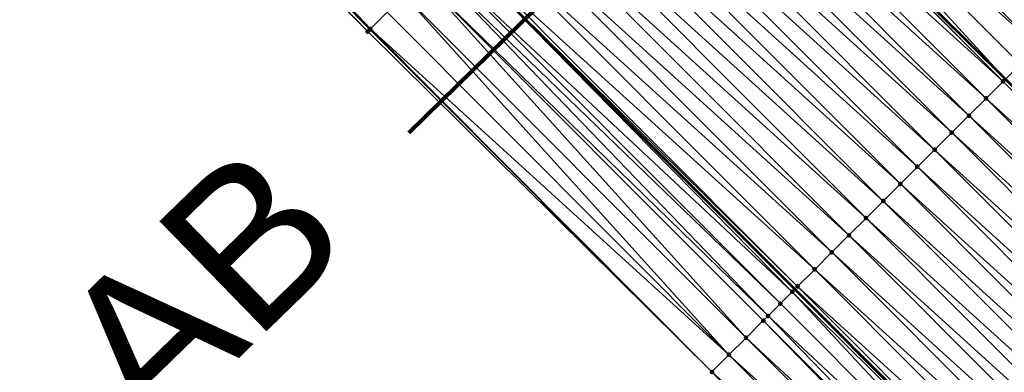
# Model space of a CAD drawing. Header units: feet. Extents: x 2007189 to 2022806, y 818621 to 837694.
# Tile 4 of 256: x 2015042 to 2015083, y 820570 to 820584. Entities that reach past the tile are written whole.
import ezdxf
from ezdxf.enums import TextEntityAlignment as Align

# ---------------------------------------------------------------- set-up
doc = ezdxf.new("R2010")
doc.units = ezdxf.units.FT
doc.header["$MEASUREMENT"] = 0
for name, color, linetype, lineweight in [('EP_Travel Lane', 172, 'Continuous', 53), ('Notes', 102, 'Continuous', 100), ('Road Shots', 141, 'Continuous', 100), ('Road X-Section', 40, 'Continuous', 13), ('STRIPING', 60, 'Continuous', 53)]:
    doc.layers.add(name, color=color, linetype=linetype, lineweight=lineweight)
doc.layers.add('I-77-MM17-21_SB-Surface-Border', color=7, linetype='Continuous')
doc.layers.add('I-77-MM17-21_SB-Surface-TIN', color=7, linetype='Continuous')
doc.styles.add('Style-Arial', font='arial.ttf')

msp = doc.modelspace()

# ---------------------------------------------------------------- linework, layer by layer
at = {"layer": 'EP_Travel Lane'}
msp.add_polyline3d([(2014811.172959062, 820848.3206370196, 261.5938887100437), (2014824.618211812, 820833.5124408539, 261.3793605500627), (2014838.061228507, 820818.7057725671, 261.159242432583), (2014851.687765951, 820803.8005598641, 260.9738000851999), (2014865.39254619, 820789.2354709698, 260.7747308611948), (2014879.097107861, 820774.6706143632, 260.5473908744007), (2014892.791388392, 820760.1185362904, 260.2875568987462), (2014906.497324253, 820745.5548852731, 260.0687267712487), (2014920.260290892, 820730.965983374, 259.8511302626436), (2014934.055518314, 820716.4864218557, 259.6666397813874), (2014947.850779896, 820702.0068244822, 259.4877035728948), (2014961.784316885, 820687.5484979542, 259.3097663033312), (2014975.697806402, 820673.182020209, 259.1634002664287), (2014989.679726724, 820658.783988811, 258.9986660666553), (2015003.68820986, 820644.5103264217, 258.8369309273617), (2015017.696398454, 820630.2369641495, 258.6323643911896), (2015031.735458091, 820615.9683202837, 258.3956098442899), (2015045.768969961, 820601.7204468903, 258.1522214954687), (2015059.865990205, 820587.4451941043, 257.972430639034), (2015073.988684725, 820573.2853286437, 257.7532338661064), (2015088.111538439, 820559.1253035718, 257.5564840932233), (2015102.624268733, 820544.9273389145, 257.4463132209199)], dxfattribs=at)
at = {"layer": 'I-77-MM17-21_SB-Surface-Border', "color": 3, "linetype": 'Continuous', "lineweight": -3}
msp.add_polyline3d([(2015084.289964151, 820555.3116576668, 257.7004042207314), (2015070.562326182, 820569.8678614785, 257.7565259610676), (2015056.34814578, 820583.935746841, 258.0274078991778), (2015042.11161446, 820598.1162351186, 258.2745717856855), (2015028.252267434, 820612.5348447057, 258.5705170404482), (2015014.500761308, 820627.0980882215, 258.8220039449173), (2015000.838610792, 820641.7123297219, 258.9342276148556), (2014987.393386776, 820656.5394956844, 259.0444246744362), (2014973.898087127, 820671.439748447, 259.1880428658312), (2014960.20975495, 820686.0240932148, 259.338976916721)], dxfattribs=at)
at = {"layer": 'I-77-MM17-21_SB-Surface-TIN', "color": 128, "linetype": 'Continuous', "lineweight": -3}
for points in [[(2015056.34814578, 820583.935746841, 258.0274078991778), (2015042.32344081, 820598.3248039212, 258.2791612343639), (2015042.11161446, 820598.1162351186, 258.2745717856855)], [(2015056.455906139, 820584.0432161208, 258.0281114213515), (2015042.445016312, 820598.4445308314, 258.2804270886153), (2015042.32344081, 820598.3248039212, 258.2791612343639)], [(2015056.34814578, 820583.935746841, 258.0274078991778), (2015056.4294051, 820584.0167852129, 258.0280408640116), (2015042.32344081, 820598.3248039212, 258.2791612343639)], [(2015056.4294051, 820584.0167852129, 258.0280408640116), (2015056.439885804, 820584.0272381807, 258.0280687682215), (2015042.32344081, 820598.3248039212, 258.2791612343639)], [(2015056.439885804, 820584.0272381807, 258.0280687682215), (2015056.455906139, 820584.0432161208, 258.0281114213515), (2015042.32344081, 820598.3248039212, 258.2791612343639)], [(2015056.455906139, 820584.0432161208, 258.0281114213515), (2015042.640435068, 820598.6369994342, 258.2810802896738), (2015042.445016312, 820598.4445308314, 258.2804270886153)], [(2015056.455906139, 820584.0432161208, 258.0281114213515), (2015057.147902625, 820584.7334337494, 258.0262572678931), (2015042.640435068, 820598.6369994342, 258.2810802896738)], [(2015084.720216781, 820583.9942250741, 257.3752873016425), (2015070.597240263, 820598.154139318, 257.5712141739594), (2015069.889423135, 820597.4477435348, 257.6011935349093)], [(2015084.720216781, 820583.9942250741, 257.3752873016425), (2015085.428040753, 820584.700613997, 257.3462726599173), (2015070.597240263, 820598.154139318, 257.5712141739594)], [(2015084.012386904, 820583.2878420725, 257.403468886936), (2015069.889423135, 820597.4477435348, 257.6011935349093), (2015069.181610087, 820596.7413436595, 257.6317485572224)], [(2015084.012386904, 820583.2878420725, 257.403468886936), (2015084.720216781, 820583.9942250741, 257.3752873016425), (2015069.889423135, 820597.4477435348, 257.6011935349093)], [(2015069.181610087, 820596.7413436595, 257.6317485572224), (2015068.488940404, 820596.0501114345, 257.6578047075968), (2015082.69158744, 820581.9699280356, 257.4429667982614)], [(2015083.304510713, 820582.5815055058, 257.4251176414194), (2015069.181610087, 820596.7413436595, 257.6317485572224), (2015082.69158744, 820581.9699280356, 257.4429667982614)], [(2015083.304510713, 820582.5815055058, 257.4251176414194), (2015084.012386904, 820583.2878420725, 257.403468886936), (2015069.181610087, 820596.7413436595, 257.6317485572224)], [(2015082.59662719, 820581.8751762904, 257.4457321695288), (2015068.473769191, 820596.0349717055, 257.6583754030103), (2015067.765934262, 820595.3285937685, 257.6858439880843)], [(2015082.59662719, 820581.8751762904, 257.4457321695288), (2015068.488940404, 820596.0501114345, 257.6578047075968), (2015068.473769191, 820596.0349717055, 257.6583754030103)], [(2015082.59662719, 820581.8751762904, 257.4457321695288), (2015082.69158744, 820581.9699280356, 257.4429667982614), (2015068.488940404, 820596.0501114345, 257.6578047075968)], [(2015081.888771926, 820581.1688187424, 257.470332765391), (2015067.765934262, 820595.3285937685, 257.6858439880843), (2015067.058106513, 820594.6222086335, 257.7143252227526)], [(2015081.888771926, 820581.1688187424, 257.470332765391), (2015082.59662719, 820581.8751762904, 257.4457321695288), (2015067.765934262, 820595.3285937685, 257.6858439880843)], [(2015081.180920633, 820580.4624572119, 257.495493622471), (2015067.058106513, 820594.6222086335, 257.7143252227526), (2015066.350268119, 820593.9158341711, 257.7413049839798)], [(2015081.180920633, 820580.4624572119, 257.495493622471), (2015081.888771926, 820581.1688187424, 257.470332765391), (2015067.058106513, 820594.6222086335, 257.7143252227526)], [(2015080.473068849, 820579.7560961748, 257.5205850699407), (2015066.350268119, 820593.9158341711, 257.7413049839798), (2015065.642426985, 820593.2094624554, 257.767898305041)], [(2015080.473068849, 820579.7560961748, 257.5205850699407), (2015081.180920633, 820580.4624572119, 257.495493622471), (2015066.350268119, 820593.9158341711, 257.7413049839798)], [(2015079.765225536, 820579.0497266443, 257.5468714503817), (2015065.642426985, 820593.2094624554, 257.767898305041), (2015064.934573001, 820592.503103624, 257.7926789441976)], [(2015079.765225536, 820579.0497266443, 257.5468714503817), (2015080.473068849, 820579.7560961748, 257.5205850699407), (2015065.642426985, 820593.2094624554, 257.767898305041)], [(2015079.057366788, 820578.3433725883, 257.5709807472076), (2015064.934573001, 820592.503103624, 257.7926789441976), (2015064.22676892, 820591.7966947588, 257.824498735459)], [(2015079.057366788, 820578.3433725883, 257.5709807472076), (2015079.765225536, 820579.0497266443, 257.5468714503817), (2015064.934573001, 820592.503103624, 257.7926789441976)], [(2015078.349562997, 820577.636963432, 257.6028420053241), (2015064.22676892, 820591.7966947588, 257.824498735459), (2015063.518905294, 820591.0903455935, 257.8479194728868)], [(2015078.349562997, 820577.636963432, 257.6028420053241), (2015079.057366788, 820578.3433725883, 257.5709807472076), (2015064.22676892, 820591.7966947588, 257.824498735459)], [(2015077.641749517, 820576.9305639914, 257.6333363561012), (2015063.518905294, 820591.0903455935, 257.8479194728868), (2015062.811062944, 820590.3839750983, 257.8743410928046)], [(2015077.641749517, 820576.9305639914, 257.6333363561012), (2015078.349562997, 820577.636963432, 257.6028420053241), (2015063.518905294, 820591.0903455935, 257.8479194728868)], [(2015076.933894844, 820576.2242058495, 257.6580205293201), (2015062.811062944, 820590.3839750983, 257.8743410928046), (2015062.103195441, 820589.6776298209, 257.8972148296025)], [(2015076.933894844, 820576.2242058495, 257.6580205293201), (2015077.641749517, 820576.9305639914, 257.6333363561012), (2015062.811062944, 820590.3839750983, 257.8743410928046)], [(2015076.226024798, 820575.5178631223, 257.6805359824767), (2015062.103195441, 820589.6776298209, 257.8972148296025), (2015061.39533184, 820588.9712806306, 257.9206390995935)], [(2015076.226024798, 820575.5178631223, 257.6805359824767), (2015076.933894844, 820576.2242058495, 257.6580205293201), (2015062.103195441, 820589.6776298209, 257.8972148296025)], [(2015075.518166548, 820574.8115085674, 257.704715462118), (2015061.39533184, 820588.9712806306, 257.9206390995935), (2015060.687457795, 820588.2649419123, 257.9425900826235)], [(2015075.518166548, 820574.8115085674, 257.704715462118), (2015076.226024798, 820575.5178631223, 257.6805359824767), (2015061.39533184, 820588.9712806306, 257.9206390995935)], [(2015074.810274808, 820574.1051875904, 257.7241709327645), (2015060.687457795, 820588.2649419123, 257.9425900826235), (2015059.979591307, 820587.5585956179, 257.965606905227)], [(2015074.810274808, 820574.1051875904, 257.7241709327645), (2015075.518166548, 820574.8115085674, 257.704715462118), (2015060.687457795, 820588.2649419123, 257.9425900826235)], [(2015073.885987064, 820573.1828894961, 257.7538957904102), (2015059.865990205, 820587.4451941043, 257.972430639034), (2015059.271863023, 820586.8521107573, 258.0081183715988)], [(2015074.102445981, 820573.3988035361, 257.7525006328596), (2015059.979591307, 820587.5585956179, 257.965606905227), (2015059.865990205, 820587.4451941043, 257.972430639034)], [(2015074.102445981, 820573.3988035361, 257.7525006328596), (2015059.865990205, 820587.4451941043, 257.972430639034), (2015073.988684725, 820573.2853286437, 257.7532338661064)], [(2015073.885987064, 820573.1828894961, 257.7538957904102), (2015073.988684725, 820573.2853286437, 257.7532338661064), (2015059.865990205, 820587.4451941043, 257.972430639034)], [(2015074.102445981, 820573.3988035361, 257.7525006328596), (2015074.810274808, 820574.1051875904, 257.7241709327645), (2015059.979591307, 820587.5585956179, 257.965606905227)], [(2015072.88497893, 820572.1839312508, 257.7934871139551), (2015059.016494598, 820586.5972277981, 258.0208621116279), (2015058.563944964, 820586.1458161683, 258.0238608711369)], [(2015073.394570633, 820572.6924661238, 257.7742683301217), (2015059.271863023, 820586.8521107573, 258.0081183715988), (2015059.016494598, 820586.5972277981, 258.0208621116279)], [(2015072.88497893, 820572.1839312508, 257.7934871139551), (2015073.394570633, 820572.6924661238, 257.7742683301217), (2015059.016494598, 820586.5972277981, 258.0208621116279)], [(2015073.394570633, 820572.6924661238, 257.7742683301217), (2015073.885987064, 820573.1828894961, 257.7538957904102), (2015059.271863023, 820586.8521107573, 258.0081183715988)], [(2015071.978514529, 820571.2800975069, 257.7747239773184), (2015058.563944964, 820586.1458161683, 258.0238608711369), (2015057.855920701, 820585.4396280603, 258.024622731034)], [(2015071.978514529, 820571.2800975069, 257.7747239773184), (2015072.686657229, 820571.9861668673, 257.7906679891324), (2015058.563944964, 820586.1458161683, 258.0238608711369)], [(2015072.686657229, 820571.9861668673, 257.7906679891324), (2015072.88497893, 820572.1839312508, 257.7934871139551), (2015058.563944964, 820586.1458161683, 258.0238608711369)], [(2015071.270413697, 820570.5739861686, 257.764685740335), (2015057.855920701, 820585.4396280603, 258.024622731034), (2015057.147902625, 820584.7334337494, 258.0262572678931)], [(2015071.270413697, 820570.5739861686, 257.764685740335), (2015071.978514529, 820571.2800975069, 257.7747239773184), (2015057.855920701, 820585.4396280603, 258.024622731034)], [(2015071.270413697, 820570.5739861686, 257.764685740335), (2015057.147902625, 820584.7334337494, 258.0262572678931), (2015056.455906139, 820584.0432161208, 258.0281114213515)], [(2015070.562326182, 820569.8678614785, 257.7565259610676), (2015056.4294051, 820584.0167852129, 258.0280408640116), (2015056.34814578, 820583.935746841, 258.0274078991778)], [(2015070.562326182, 820569.8678614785, 257.7565259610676), (2015056.439885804, 820584.0272381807, 258.0280687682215), (2015056.4294051, 820584.0167852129, 258.0280408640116)], [(2015070.562326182, 820569.8678614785, 257.7565259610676), (2015056.455906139, 820584.0432161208, 258.0281114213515), (2015056.439885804, 820584.0272381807, 258.0280687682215)], [(2015070.562326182, 820569.8678614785, 257.7565259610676), (2015071.270413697, 820570.5739861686, 257.764685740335), (2015056.455906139, 820584.0432161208, 258.0281114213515)], [(2015096.719545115, 820567.7153207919, 257.2415436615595), (2015082.59662719, 820581.8751762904, 257.4457321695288), (2015081.888771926, 820581.1688187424, 257.470332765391)], [(2015096.719545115, 820567.7153207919, 257.2415436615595), (2015082.69158744, 820581.9699280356, 257.4429667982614), (2015082.59662719, 820581.8751762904, 257.4457321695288)], [(2015096.011686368, 820567.0089667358, 257.2656526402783), (2015081.888771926, 820581.1688187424, 257.470332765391), (2015081.180920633, 820580.4624572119, 257.495493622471)], [(2015096.011686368, 820567.0089667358, 257.2656526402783), (2015096.719545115, 820567.7153207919, 257.2415436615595), (2015081.888771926, 820581.1688187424, 257.470332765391)], [(2015095.303885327, 820566.3025548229, 257.2979013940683), (2015081.180920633, 820580.4624572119, 257.495493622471), (2015080.473068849, 820579.7560961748, 257.5205850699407)], [(2015095.303885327, 820566.3025548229, 257.2979013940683), (2015096.011686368, 820567.0089667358, 257.2656526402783), (2015081.180920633, 820580.4624572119, 257.495493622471)], [(2015094.596011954, 820565.5962154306, 257.319947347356), (2015080.473068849, 820579.7560961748, 257.5205850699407), (2015079.765225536, 820579.0497266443, 257.5468714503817)], [(2015094.596011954, 820565.5962154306, 257.319947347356), (2015095.303885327, 820566.3025548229, 257.2979013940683), (2015080.473068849, 820579.7560961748, 257.5205850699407)], [(2015093.888153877, 820564.8898607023, 257.3441509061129), (2015079.765225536, 820579.0497266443, 257.5468714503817), (2015079.057366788, 820578.3433725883, 257.5709807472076)], [(2015093.888153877, 820564.8898607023, 257.3441509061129), (2015094.596011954, 820565.5962154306, 257.319947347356), (2015079.765225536, 820579.0497266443, 257.5468714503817)], [(2015093.180293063, 820564.1835087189, 257.3679682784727), (2015079.057366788, 820578.3433725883, 257.5709807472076), (2015078.349562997, 820577.636963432, 257.6028420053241)], [(2015093.180293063, 820564.1835087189, 257.3679682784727), (2015093.888153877, 820564.8898607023, 257.3441509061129), (2015079.057366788, 820578.3433725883, 257.5709807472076)], [(2015092.472438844, 820563.4771501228, 257.3927160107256), (2015078.349562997, 820577.636963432, 257.6028420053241), (2015077.641749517, 820576.9305639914, 257.6333363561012)], [(2015092.472438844, 820563.4771501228, 257.3927160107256), (2015093.180293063, 820564.1835087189, 257.3679682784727), (2015078.349562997, 820577.636963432, 257.6028420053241)], [(2015091.764594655, 820562.7707814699, 257.4188785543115), (2015077.641749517, 820576.9305639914, 257.6333363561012), (2015076.933894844, 820576.2242058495, 257.6580205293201)], [(2015091.764594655, 820562.7707814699, 257.4188785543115), (2015092.472438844, 820563.4771501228, 257.3927160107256), (2015077.641749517, 820576.9305639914, 257.6333363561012)], [(2015091.056740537, 820562.0644227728, 257.4436404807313), (2015076.933894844, 820576.2242058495, 257.6580205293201), (2015076.226024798, 820575.5178631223, 257.6805359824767)], [(2015091.056740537, 820562.0644227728, 257.4436404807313), (2015091.764594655, 820562.7707814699, 257.4188785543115), (2015076.933894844, 820576.2242058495, 257.6580205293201)], [(2015090.348928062, 820561.3580223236, 257.4742764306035), (2015076.226024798, 820575.5178631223, 257.6805359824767), (2015075.518166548, 820574.8115085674, 257.704715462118)], [(2015090.348928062, 820561.3580223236, 257.4742764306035), (2015091.056740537, 820562.0644227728, 257.4436404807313), (2015076.226024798, 820575.5178631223, 257.6805359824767)], [(2015089.641113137, 820560.6516243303, 257.5045668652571), (2015075.518166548, 820574.8115085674, 257.704715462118), (2015074.810274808, 820574.1051875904, 257.7241709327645)], [(2015089.641113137, 820560.6516243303, 257.5045668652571), (2015090.348928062, 820561.3580223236, 257.4742764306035), (2015075.518166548, 820574.8115085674, 257.704715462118)], [(2015088.933263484, 820559.9452611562, 257.5299586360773), (2015074.810274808, 820574.1051875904, 257.7241709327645), (2015074.102445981, 820573.3988035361, 257.7525006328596)], [(2015088.933263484, 820559.9452611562, 257.5299586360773), (2015089.641113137, 820560.6516243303, 257.5045668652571), (2015074.810274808, 820574.1051875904, 257.7241709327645)], [(2015087.517760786, 820558.5323376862, 257.6084748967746), (2015073.885987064, 820573.1828894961, 257.7538957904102), (2015073.394570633, 820572.6924661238, 257.7742683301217)], [(2015073.885987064, 820573.1828894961, 257.7538957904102), (2015088.111538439, 820559.1253035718, 257.5564840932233), (2015073.988684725, 820573.2853286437, 257.7532338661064)], [(2015087.517760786, 820558.5323376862, 257.6084748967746), (2015088.111538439, 820559.1253035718, 257.5564840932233), (2015073.885987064, 820573.1828894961, 257.7538957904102)], [(2015088.22535122, 820559.238960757, 257.5465187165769), (2015074.102445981, 820573.3988035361, 257.7525006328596), (2015073.988684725, 820573.2853286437, 257.7532338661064)], [(2015088.22535122, 820559.238960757, 257.5465187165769), (2015073.988684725, 820573.2853286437, 257.7532338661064), (2015088.111538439, 820559.1253035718, 257.5564840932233)], [(2015088.22535122, 820559.238960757, 257.5465187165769), (2015088.933263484, 820559.9452611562, 257.5299586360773), (2015074.102445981, 820573.3988035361, 257.7525006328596)], [(2015087.517760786, 820558.5323376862, 257.6084748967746), (2015073.394570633, 820572.6924661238, 257.7742683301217), (2015072.88497893, 820572.1839312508, 257.7934871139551)], [(2015086.63320839, 820557.6494572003, 257.6532983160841), (2015072.686657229, 820571.9861668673, 257.7906679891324), (2015071.978514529, 820571.2800975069, 257.7747239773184)], [(2015086.810032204, 820557.8258531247, 257.6509444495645), (2015072.88497893, 820572.1839312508, 257.7934871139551), (2015072.686657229, 820571.9861668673, 257.7906679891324)], [(2015086.63320839, 820557.6494572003, 257.6532983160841), (2015086.810032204, 820557.8258531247, 257.6509444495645), (2015072.686657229, 820571.9861668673, 257.7906679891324)], [(2015086.810032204, 820557.8258531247, 257.6509444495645), (2015087.517760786, 820558.5323376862, 257.6084748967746), (2015072.88497893, 820572.1839312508, 257.7934871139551)], [(2015086.102054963, 820557.119617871, 257.6583393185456), (2015071.978514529, 820571.2800975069, 257.7747239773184), (2015071.270413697, 820570.5739861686, 257.764685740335)], [(2015086.102054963, 820557.119617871, 257.6583393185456), (2015086.63320839, 820557.6494572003, 257.6532983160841), (2015071.978514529, 820571.2800975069, 257.7747239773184)], [(2015085.394200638, 820556.4132593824, 257.6830719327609), (2015071.270413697, 820570.5739861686, 257.764685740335), (2015070.562326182, 820569.8678614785, 257.7565259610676)], [(2015085.394200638, 820556.4132593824, 257.6830719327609), (2015086.102054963, 820557.119617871, 257.6583393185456), (2015071.270413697, 820570.5739861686, 257.764685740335)], [(2015084.289964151, 820555.3116576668, 257.7004042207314), (2015084.68625994, 820555.7069874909, 257.6956212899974), (2015070.562326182, 820569.8678614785, 257.7565259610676)], [(2015084.68625994, 820555.7069874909, 257.6956212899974), (2015085.394200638, 820556.4132593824, 257.6830719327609), (2015070.562326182, 820569.8678614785, 257.7565259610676)]]:
    msp.add_3dface(points, dxfattribs=at)
at = {"layer": 'Notes'}
msp.add_line((2015085.22640978, 820606.4032804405), (2015058.042402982, 820579.7507540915), dxfattribs=at)
at = {"layer": 'Road Shots', "lineweight": 100}
for p in [(2015056.34814578, 820583.935746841, 258.0274078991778), (2015056.4294051, 820584.0167852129, 258.0280408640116), (2015056.439885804, 820584.0272381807, 258.0280687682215), (2015056.455906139, 820584.0432161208, 258.0281114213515), (2015082.59662719, 820581.8751762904, 257.4457321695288), (2015081.888771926, 820581.1688187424, 257.470332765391), (2015081.180920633, 820580.4624572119, 257.495493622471), (2015080.473068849, 820579.7560961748, 257.5205850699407), (2015079.765225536, 820579.0497266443, 257.5468714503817), (2015079.057366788, 820578.3433725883, 257.5709807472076), (2015078.349562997, 820577.636963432, 257.6028420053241), (2015077.641749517, 820576.9305639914, 257.6333363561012), (2015076.933894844, 820576.2242058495, 257.6580205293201), (2015076.226024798, 820575.5178631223, 257.6805359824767), (2015075.518166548, 820574.8115085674, 257.704715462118), (2015074.810274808, 820574.1051875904, 257.7241709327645), (2015073.885987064, 820573.1828894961, 257.7538957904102), (2015074.102445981, 820573.3988035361, 257.7525006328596), (2015073.394570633, 820572.6924661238, 257.7742683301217), (2015072.686657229, 820571.9861668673, 257.7906679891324), (2015072.88497893, 820572.1839312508, 257.7934871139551), (2015071.978514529, 820571.2800975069, 257.7747239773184), (2015071.270413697, 820570.5739861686, 257.764685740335), (2015070.562326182, 820569.8678614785, 257.7565259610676)]:
    msp.add_point(p, dxfattribs=at)
at = {"layer": 'Road X-Section', "extrusion": (-0.7061471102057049, 0.7079939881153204, 0.01003850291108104), "elevation": -841955.1336831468, "flags": 128}
msp.add_lwpolyline([(-2006232.320599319, 8709.584673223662), (-2006231.387976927, 8709.65807705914), (-2006230.769915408, 8709.675202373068), (-2006230.679037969, 8709.757206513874), (-2006229.971245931, 8709.77109938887), (-2006228.971245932, 8709.782006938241), (-2006227.971245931, 8709.804455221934), (-2006226.971245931, 8709.832324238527), (-2006225.971245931, 8709.85958087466), (-2006224.971245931, 8709.88882454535), (-2006223.971245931, 8709.920513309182), (-2006222.971245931, 8709.950863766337), (-2006221.971245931, 8709.979144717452), (-2006220.971245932, 8710.00912558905), (-2006219.971245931, 8710.039682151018), (-2006218.971245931, 8710.066310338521), (-2006217.971245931, 8710.093780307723), (-2006216.971245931, 8710.122262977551), (-2006215.971245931, 8710.149244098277), (-2006214.971245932, 8710.175838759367), (-2006213.971245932, 8710.200620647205), (-2006212.971245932, 8710.232442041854), (-2006211.971245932, 8710.255863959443), (-2006210.971245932, 8710.282286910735), (-2006209.971245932, 8710.305161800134), (-2006208.971245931, 8710.32858725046), (-2006207.971245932, 8710.350539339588), (-2006206.971245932, 8710.373557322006), (-2006205.971245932, 8710.416070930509), (-2006205.610443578, 8710.428815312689), (-2006204.971245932, 8710.431814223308), (-2006203.971245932, 8710.432576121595), (-2006202.971245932, 8710.434210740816), (-2006201.993872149, 8710.436064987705), (-2006201.971245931, 8710.43602233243), (-2006201.956443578, 8710.435994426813), (-2006201.841681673, 8710.435361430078)], dxfattribs=at)
at = {"layer": 'Road X-Section', "extrusion": (-0.7061471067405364, 0.7079939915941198, 0.0100385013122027), "elevation": -841975.1238463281, "flags": 128}
msp.add_lwpolyline([(-2006232.975380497, 8709.491835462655), (-2006231.975380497, 8709.601066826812), (-2006230.975380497, 8709.691165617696), (-2006229.975380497, 8709.763320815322), (-2006229.65136069, 8709.774867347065), (-2006228.975380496, 8709.786752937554), (-2006227.975380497, 8709.807464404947), (-2006226.975380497, 8709.838847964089), (-2006225.975380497, 8709.86874793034), (-2006224.975380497, 8709.899803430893), (-2006223.975380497, 8709.927649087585), (-2006222.975380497, 8709.953526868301), (-2006221.975380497, 8709.98254297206), (-2006220.975380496, 8710.01072597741), (-2006219.975380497, 8710.03237582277), (-2006218.975380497, 8710.052991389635), (-2006217.975380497, 8710.077593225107), (-2006216.975380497, 8710.102755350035), (-2006215.975380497, 8710.127848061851), (-2006214.975380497, 8710.154135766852), (-2006213.975380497, 8710.178246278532), (-2006212.975380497, 8710.210109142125), (-2006211.975380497, 8710.240605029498), (-2006210.975380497, 8710.265290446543), (-2006209.975380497, 8710.287807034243), (-2006208.975380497, 8710.311987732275), (-2006207.975380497, 8710.331444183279), (-2006206.975380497, 8710.359775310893), (-2006206.669646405, 8710.361170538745), (-2006205.975380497, 8710.38154410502), (-2006205.255455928, 8710.40076385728), (-2006204.975380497, 8710.397944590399), (-2006203.975380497, 8710.381999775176), (-2006202.975380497, 8710.371961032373), (-2006201.975380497, 8710.363800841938)], dxfattribs=at)
at = {"layer": 'STRIPING'}
msp.add_polyline3d([(2014833.525356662, 820841.609431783, 261.0806672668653), (2014846.974191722, 820826.8076774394, 260.8884933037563), (2014860.452383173, 820812.0863912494, 260.6911868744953), (2014874.187344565, 820797.5500793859, 260.475390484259), (2014887.922179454, 820783.013901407, 260.2432627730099), (2014901.643525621, 820768.4609663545, 259.9968629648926), (2014915.356328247, 820753.9034174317, 259.8048816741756), (2014929.077431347, 820739.369140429, 259.6292096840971), (2014942.872731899, 820724.889502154, 259.4566095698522), (2014956.667925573, 820710.4099760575, 259.2666319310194), (2014970.53117651, 820696.0174631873, 259.0930891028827), (2014984.440119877, 820681.647160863, 258.9040672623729), (2014998.358401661, 820667.305539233, 258.699828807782), (2015012.366704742, 820653.0320603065, 258.511908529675), (2015026.374899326, 820638.7586919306, 258.3082050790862), (2015040.398396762, 820624.5051970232, 258.1177571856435), (2015054.43180145, 820610.257432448, 257.8604333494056), (2015068.488940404, 820596.0501114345, 257.6578047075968), (2015082.69158744, 820581.9699280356, 257.4429667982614), (2015096.894284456, 820567.8896950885, 257.2351409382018), (2015111.158614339, 820553.9678149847, 257.1048392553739)], dxfattribs=at)

# ---------------------------------------------------------------- texts
at = {"layer": 'Notes', "style": 'Style-Arial'}
msp.add_text('APPROACH SLAB', height=6.34396933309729, rotation=44.19376371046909, dxfattribs=at).set_placement((2014997.787401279, 820527.5290371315), align=Align.TOP_LEFT)

doc.saveas('drawing.dxf')
